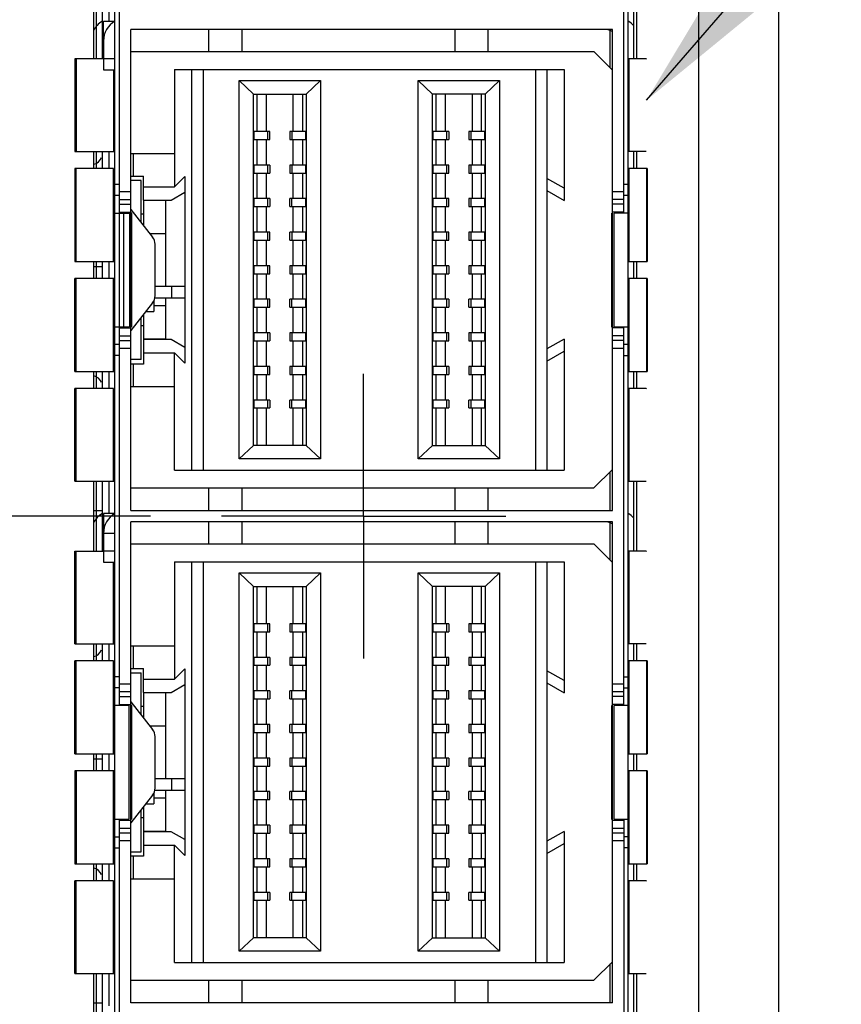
# Model space of a CAD drawing. Header units: inches. Extents: x 0 to 22, y 0 to 17.
# Tile 7 of 20: x 8.12 to 8.843, y 8.12 to 8.986. Entities that reach past the tile are written whole.
import ezdxf

# ---------------------------------------------------------------- set-up
doc = ezdxf.new("R2010")
doc.units = ezdxf.units.IN
doc.header["$LTSCALE"] = 1.21
doc.header["$MEASUREMENT"] = 0
doc.linetypes.add('CENTER', pattern=[0.6, 0.375, -0.075, 0.075, -0.075])
doc.layers.get('0').update_dxf_attribs({"linetype": 'CONTINUOUS'})
for name, color, linetype in [('DEFAULT_1', 7, 'CENTER'), ('DETAIL', 7, 'CONTINUOUS'), ('DIMENSIONS', 7, 'CONTINUOUS')]:
    doc.layers.add(name, color=color, linetype=linetype)
doc.styles.get("Standard").update_dxf_attribs({"font": 'txt', "width": 0.8})
doc.dimstyles.new('DIMSTYLE_1', dxfattribs={"dimtxt": 0.125, "dimasz": 0.18, "dimexe": 0.125, "dimexo": 0.0625, "dimgap": 0.03125, "dimtad": 0, "dimtih": 1, "dimtoh": 1, "dimzin": 4, "dimdsep": 46, "dimtxsty": 'STANDARD', "dimblk": '_FILLED', "dimblk1": '_FILLED', "dimblk2": '_FILLED', "dimcen": 0.09, "dimadec": 0, "dimazin": 0, "dimtp": 0.001, "dimtm": 0.001, "dimtfac": 1, "dimtofl": 0, "dimtmove": 0, "dimatfit": 3, "dimldrblk": '_FILLED', "dimfxl": 1, "dimtolj": 1, "dimtzin": 4, "dimarcsym": 0})
doc.dimstyles.get("Standard").update_dxf_attribs({"dimtxt": 0.125, "dimasz": 0.18, "dimexe": 0.125, "dimexo": 0.0625, "dimgap": 0.09, "dimtad": 0, "dimtih": 1, "dimtoh": 1, "dimdec": 3, "dimzin": 4, "dimdsep": 46, "dimtxsty": 'STANDARD', "dimblk": '_FILLED', "dimblk1": '_FILLED', "dimblk2": '_FILLED', "dimcen": 0.09, "dimadec": 0, "dimazin": 0, "dimtol": 1, "dimtp": 0.01, "dimtm": 0.01, "dimtfac": 1, "dimtdec": 3, "dimtofl": 0, "dimtmove": 0, "dimatfit": 3, "dimldrblk": '_FILLED', "dimfxl": 1, "dimtolj": 1, "dimtzin": 4, "dimarcsym": 0})

# ---------------------------------------------------------------- blocks, each defined once
blk = doc.blocks.new('*D6')
at = {"layer": 'DIMENSIONS', "color": 2, "linetype": 'CONTINUOUS'}
blk.add_line((8.23482, 8.54975), (7.23834, 8.54975), dxfattribs=at)
at = {"layer": 'DIMENSIONS', "color": 2, "linetype": 'CONTINUOUS', "insert": (7.17584, 8.61225), "char_height": 0.125, "width": 1.125, "attachment_point": 3, "line_spacing_factor": 0.9}
blk.add_mtext('1.51{\\Ftxt.shx;\\W1.000000;\\H0.125000; }[38.4]', dxfattribs=at)
blk = doc.blocks.new('_FILLED')
at = {"color": 0, "linetype": 'BYBLOCK'}
blk.add_solid([(0, 0), (-1, 0.1736), (-1, -0.1736)], dxfattribs=at)

msp = doc.modelspace()

# ---------------------------------------------------------------- linework, layer by layer
at = {"color": 3, "linetype": 'CONTINUOUS'}
for p, q in [((8.71736, 7.16235), (8.71736, 11.04375)), ((8.78736, 10.96957), (8.78736, 7.18402)), ((8.18482, 9.01347), (8.18482, 8.95217)), ((8.66001, 8.95217), (8.66001, 9.01347)), ((8.18482, 8.87048), (8.18482, 8.85548)), ((8.66001, 8.85548), (8.66001, 8.87048)), ((8.18482, 8.77378), (8.18482, 8.75878)), ((8.66001, 8.75878), (8.66001, 8.77378)), ((8.18482, 8.67709), (8.18482, 8.66209)), ((8.66001, 8.66209), (8.66001, 8.67709)), ((8.18482, 8.5804), (8.18482, 8.5191)), ((8.66001, 8.5191), (8.66001, 8.5804)), ((8.18482, 8.43741), (8.18482, 8.42241)), ((8.66001, 8.42241), (8.66001, 8.43741)), ((8.18482, 8.34071), (8.18482, 8.32571)), ((8.66001, 8.32571), (8.66001, 8.34071)), ((8.18482, 8.24402), (8.18482, 8.22902)), ((8.66001, 8.22902), (8.66001, 8.24402)), ((8.18482, 8.14733), (8.18482, 8.08603)), ((8.66001, 8.08603), (8.66001, 8.14733))]:
    msp.add_line(p, q, dxfattribs=at)
at = {"color": 7, "linetype": 'CONTINUOUS'}
for p, q in [((8.2036, 7.69829), (8.2036, 9.40121)), ((8.6552, 7.69829), (8.6552, 9.40121)), ((8.20753, 8.38321), (8.20753, 9.14935)), ((8.65127, 8.81628), (8.65127, 9.14935)), ((8.19248, 8.95245), (8.19248, 9.01347)), ((8.19834, 8.98514), (8.19834, 9.01347)), ((8.19353, 8.96782), (8.19353, 8.98514)), ((8.19353, 8.98514), (8.20353, 8.98514)), ((8.21753, 8.55475), (8.21753, 8.97782)), ((8.64127, 8.97782), (8.21753, 8.97782)), ((8.28598, 8.97782), (8.28598, 8.95845)), ((8.31551, 8.95845), (8.31551, 8.97782)), ((8.50251, 8.97782), (8.50251, 8.95845)), ((8.53204, 8.95845), (8.53204, 8.97782)), ((8.6393, 8.94415), (8.6393, 8.97699)), ((8.64127, 8.55475), (8.64127, 8.97782)), ((8.19353, 8.96782), (8.19353, 8.94245)), ((8.21753, 8.95845), (8.62499, 8.95845)), ((8.62499, 8.95845), (8.64127, 8.94218)), ((8.16814, 8.95217), (8.16814, 8.87048)), ((8.19353, 8.95217), (8.16814, 8.95217)), ((8.16956, 8.95217), (8.16956, 8.87048)), ((8.19353, 8.95245), (8.2036, 8.95245)), ((8.6709, 8.95217), (8.65567, 8.95217)), ((8.65567, 8.95217), (8.65567, 8.87048)), ((8.6709, 8.95217), (8.67135, 8.95189)), ((8.19353, 8.94245), (8.2036, 8.94245)), ((8.20241, 8.94245), (8.20241, 8.87048)), ((8.25606, 8.9427), (8.25606, 8.83955)), ((8.25606, 8.9427), (8.59873, 8.9427)), ((8.27106, 8.9427), (8.27106, 8.59034)), ((8.28106, 8.9427), (8.28106, 8.59034)), ((8.57373, 8.9427), (8.57373, 8.59034)), ((8.58373, 8.9427), (8.58373, 8.59034)), ((8.59873, 8.9427), (8.59873, 8.82755)), ((8.31295, 8.60019), (8.31295, 8.93286)), ((8.32545, 8.92105), (8.31295, 8.93286)), ((8.31295, 8.93286), (8.38436, 8.93286)), ((8.38436, 8.93286), (8.37186, 8.92105)), ((8.38436, 8.93286), (8.38436, 8.60019)), ((8.47043, 8.60019), (8.47043, 8.93286)), ((8.47043, 8.93286), (8.54184, 8.93286)), ((8.48293, 8.92105), (8.47043, 8.93286)), ((8.54184, 8.93286), (8.52934, 8.92105)), ((8.54184, 8.93286), (8.54184, 8.60019)), ((8.32544, 8.612), (8.32544, 8.92105)), ((8.32545, 8.92105), (8.37186, 8.92105)), ((8.32883, 8.88813), (8.32883, 8.92105)), ((8.33684, 8.88813), (8.33684, 8.92105)), ((8.36046, 8.88813), (8.36046, 8.92105)), ((8.36848, 8.92105), (8.36848, 8.88813)), ((8.37186, 8.92105), (8.37186, 8.612)), ((8.48292, 8.612), (8.48292, 8.92105)), ((8.52934, 8.92105), (8.48293, 8.92105)), ((8.48631, 8.88813), (8.48631, 8.92105)), ((8.49432, 8.88813), (8.49432, 8.92105)), ((8.51794, 8.92105), (8.51794, 8.88813)), ((8.52596, 8.92105), (8.52596, 8.88813)), ((8.52934, 8.92105), (8.52934, 8.612)), ((8.32604, 8.88113), (8.32604, 8.88813)), ((8.33981, 8.88813), (8.32604, 8.88813)), ((8.33801, 8.88113), (8.33801, 8.88813)), ((8.33981, 8.88113), (8.33981, 8.88813)), ((8.35749, 8.88813), (8.35749, 8.88113)), ((8.37126, 8.88813), (8.35749, 8.88813)), ((8.35929, 8.88813), (8.35929, 8.88113)), ((8.37126, 8.88813), (8.37126, 8.88113)), ((8.49729, 8.88813), (8.48352, 8.88813)), ((8.48352, 8.88113), (8.48352, 8.88813)), ((8.49549, 8.88113), (8.49549, 8.88813)), ((8.49729, 8.88813), (8.49729, 8.88113)), ((8.52874, 8.88813), (8.51497, 8.88813)), ((8.51497, 8.88813), (8.51497, 8.88113)), ((8.51677, 8.88813), (8.51677, 8.88113)), ((8.52874, 8.88813), (8.52874, 8.88113)), ((8.32604, 8.88113), (8.33981, 8.88113)), ((8.32883, 8.85861), (8.32883, 8.88113)), ((8.33684, 8.85861), (8.33684, 8.88113)), ((8.35749, 8.88113), (8.37126, 8.88113)), ((8.36046, 8.85861), (8.36046, 8.88113)), ((8.36848, 8.88113), (8.36848, 8.85861)), ((8.48352, 8.88113), (8.49729, 8.88113)), ((8.48631, 8.85861), (8.48631, 8.88113)), ((8.49432, 8.85861), (8.49432, 8.88113)), ((8.51497, 8.88113), (8.52874, 8.88113)), ((8.51794, 8.88113), (8.51794, 8.85861)), ((8.52596, 8.88113), (8.52596, 8.85861)), ((8.16814, 8.87048), (8.20356, 8.87048)), ((8.19248, 8.85548), (8.19248, 8.87048)), ((8.19834, 8.85548), (8.19834, 8.87048)), ((8.6709, 8.87048), (8.65567, 8.87048)), ((8.19178, 8.8653), (8.19248, 8.86502)), ((8.21752, 8.86865), (8.25606, 8.86865)), ((8.21969, 8.86865), (8.21969, 8.84896)), ((8.16814, 8.85548), (8.16814, 8.77378)), ((8.20241, 8.85548), (8.16814, 8.85548)), ((8.16956, 8.77378), (8.16956, 8.85548)), ((8.20241, 8.77378), (8.20241, 8.85548)), ((8.32604, 8.85161), (8.32604, 8.85861)), ((8.33981, 8.85861), (8.32604, 8.85861)), ((8.33801, 8.85161), (8.33801, 8.85861)), ((8.33981, 8.85861), (8.33981, 8.85161)), ((8.35749, 8.85861), (8.35749, 8.85161)), ((8.37126, 8.85861), (8.35749, 8.85861)), ((8.35929, 8.85861), (8.35929, 8.85161)), ((8.37126, 8.85861), (8.37126, 8.85161)), ((8.49729, 8.85861), (8.48352, 8.85861)), ((8.48352, 8.85161), (8.48352, 8.85861)), ((8.49549, 8.85161), (8.49549, 8.85861)), ((8.49729, 8.85161), (8.49729, 8.85861)), ((8.52874, 8.85861), (8.51497, 8.85861)), ((8.51497, 8.85861), (8.51497, 8.85161)), ((8.51677, 8.85861), (8.51677, 8.85161)), ((8.52874, 8.85861), (8.52874, 8.85161)), ((8.67189, 8.85548), (8.65567, 8.85548)), ((8.65567, 8.85548), (8.65567, 8.77378)), ((8.67135, 8.85548), (8.67135, 8.77378)), ((8.67189, 8.85548), (8.67189, 8.77378)), ((8.21753, 8.84896), (8.22857, 8.84896)), ((8.22661, 8.84502), (8.21753, 8.84502)), ((8.22661, 8.80794), (8.22661, 8.84502)), ((8.22857, 8.82782), (8.22857, 8.84896)), ((8.25606, 8.83955), (8.26515, 8.84864)), ((8.26515, 8.84864), (8.26515, 8.75183)), ((8.32604, 8.85161), (8.33981, 8.85161)), ((8.32883, 8.82908), (8.32883, 8.85161)), ((8.33684, 8.82908), (8.33684, 8.85161)), ((8.35749, 8.85161), (8.37126, 8.85161)), ((8.36046, 8.82908), (8.36046, 8.85161)), ((8.36848, 8.85161), (8.36848, 8.82908)), ((8.48352, 8.85161), (8.49729, 8.85161)), ((8.48631, 8.82908), (8.48631, 8.85161)), ((8.49432, 8.82908), (8.49432, 8.85161)), ((8.51497, 8.85161), (8.52874, 8.85161)), ((8.51794, 8.85161), (8.51794, 8.82908)), ((8.52596, 8.85161), (8.52596, 8.82908)), ((8.59873, 8.83818), (8.58373, 8.84684)), ((8.20753, 8.84143), (8.2036, 8.84143)), ((8.20753, 8.83543), (8.21753, 8.83543)), ((8.22857, 8.83955), (8.25606, 8.83955)), ((8.25306, 8.82782), (8.26515, 8.8348)), ((8.58373, 8.83621), (8.59873, 8.82755)), ((8.64127, 8.83543), (8.65127, 8.83543)), ((8.6552, 8.84143), (8.65127, 8.84143)), ((8.20753, 8.83186), (8.2036, 8.83186)), ((8.20753, 8.82835), (8.21753, 8.82835)), ((8.22857, 8.82782), (8.25306, 8.82782)), ((8.22857, 8.82755), (8.22857, 8.80545)), ((8.24826, 8.82755), (8.22857, 8.82755)), ((8.24826, 8.75183), (8.24826, 8.82755)), ((8.32604, 8.82208), (8.32604, 8.82908)), ((8.33981, 8.82908), (8.32604, 8.82908)), ((8.33801, 8.82208), (8.33801, 8.82908)), ((8.33981, 8.82908), (8.33981, 8.82208)), ((8.35749, 8.82208), (8.35749, 8.82908)), ((8.37126, 8.82908), (8.35749, 8.82908)), ((8.35929, 8.82208), (8.35929, 8.82908)), ((8.37126, 8.82908), (8.37126, 8.82208)), ((8.49729, 8.82908), (8.48352, 8.82908)), ((8.48352, 8.82208), (8.48352, 8.82908)), ((8.49549, 8.82208), (8.49549, 8.82908)), ((8.49729, 8.82208), (8.49729, 8.82908)), ((8.52874, 8.82908), (8.51497, 8.82908)), ((8.51497, 8.82908), (8.51497, 8.82208)), ((8.51677, 8.82908), (8.51677, 8.82208)), ((8.52874, 8.82908), (8.52874, 8.82208)), ((8.65127, 8.82835), (8.64127, 8.82835)), ((8.6552, 8.83186), (8.65127, 8.83186)), ((8.20753, 8.82421), (8.21753, 8.82421)), ((8.21753, 8.81943), (8.23672, 8.79512)), ((8.32604, 8.82208), (8.33981, 8.82208)), ((8.32883, 8.79955), (8.32883, 8.82208)), ((8.33684, 8.79955), (8.33684, 8.82208)), ((8.35749, 8.82208), (8.37126, 8.82208)), ((8.36046, 8.79955), (8.36046, 8.82208)), ((8.36848, 8.82208), (8.36848, 8.79955)), ((8.48352, 8.82208), (8.49729, 8.82208)), ((8.48631, 8.79955), (8.48631, 8.82208)), ((8.49432, 8.79955), (8.49432, 8.82208)), ((8.51497, 8.82208), (8.52874, 8.82208)), ((8.51794, 8.82208), (8.51794, 8.79955)), ((8.52596, 8.82208), (8.52596, 8.79955)), ((8.65127, 8.82421), (8.64127, 8.82421)), ((8.2036, 8.81628), (8.21607, 8.81628)), ((8.20753, 8.81714), (8.21753, 8.81714)), ((8.21134, 8.71628), (8.21134, 8.81628)), ((8.21624, 8.81628), (8.21624, 8.71628)), ((8.21834, 8.81628), (8.21753, 8.81628)), ((8.21834, 8.71628), (8.21834, 8.81628)), ((8.22661, 8.81574), (8.22857, 8.81574)), ((8.64064, 8.81628), (8.64064, 8.71628)), ((8.64127, 8.81628), (8.64071, 8.81628)), ((8.65127, 8.81714), (8.64127, 8.81714)), ((8.6552, 8.81628), (8.64291, 8.81628)), ((8.64291, 8.71628), (8.64291, 8.81628)), ((8.24826, 8.79802), (8.23444, 8.79802)), ((8.32604, 8.79255), (8.32604, 8.79955)), ((8.33981, 8.79955), (8.32604, 8.79955)), ((8.32604, 8.79255), (8.33981, 8.79255)), ((8.32883, 8.77002), (8.32883, 8.79255)), ((8.33684, 8.77002), (8.33684, 8.79255)), ((8.33801, 8.79255), (8.33801, 8.79955)), ((8.33981, 8.79255), (8.33981, 8.79955)), ((8.35749, 8.79255), (8.35749, 8.79955)), ((8.37126, 8.79955), (8.35749, 8.79955)), ((8.35749, 8.79255), (8.37126, 8.79255)), ((8.35929, 8.79955), (8.35929, 8.79255)), ((8.36046, 8.77002), (8.36046, 8.79255)), ((8.36848, 8.79255), (8.36848, 8.77002)), ((8.37126, 8.79955), (8.37126, 8.79255)), ((8.49729, 8.79955), (8.48352, 8.79955)), ((8.48352, 8.79255), (8.48352, 8.79955)), ((8.48352, 8.79255), (8.49729, 8.79255)), ((8.48631, 8.77002), (8.48631, 8.79255)), ((8.49432, 8.77002), (8.49432, 8.79255)), ((8.49549, 8.79255), (8.49549, 8.79955)), ((8.49729, 8.79255), (8.49729, 8.79955)), ((8.52874, 8.79955), (8.51497, 8.79955)), ((8.51497, 8.79955), (8.51497, 8.79255)), ((8.51497, 8.79255), (8.52874, 8.79255)), ((8.51677, 8.79955), (8.51677, 8.79255)), ((8.51794, 8.79255), (8.51794, 8.77002)), ((8.52596, 8.79255), (8.52596, 8.77002)), ((8.52874, 8.79955), (8.52874, 8.79255)), ((8.23887, 8.74364), (8.23887, 8.78893)), ((8.16814, 8.77378), (8.20356, 8.77378)), ((8.18482, 8.76926), (8.19248, 8.76926)), ((8.19248, 8.75878), (8.19248, 8.77378)), ((8.19834, 8.75878), (8.19834, 8.77378)), ((8.32604, 8.76302), (8.32604, 8.77002)), ((8.33981, 8.77002), (8.32604, 8.77002)), ((8.33801, 8.76302), (8.33801, 8.77002)), ((8.33981, 8.76302), (8.33981, 8.77002)), ((8.35749, 8.77002), (8.35749, 8.76302)), ((8.37126, 8.77002), (8.35749, 8.77002)), ((8.35929, 8.77002), (8.35929, 8.76302)), ((8.37126, 8.77002), (8.37126, 8.76302)), ((8.49729, 8.77002), (8.48352, 8.77002)), ((8.48352, 8.76302), (8.48352, 8.77002)), ((8.49549, 8.76302), (8.49549, 8.77002)), ((8.49729, 8.77002), (8.49729, 8.76302)), ((8.52874, 8.77002), (8.51497, 8.77002)), ((8.51497, 8.77002), (8.51497, 8.76302)), ((8.51677, 8.77002), (8.51677, 8.76302)), ((8.52874, 8.77002), (8.52874, 8.76302)), ((8.65567, 8.77378), (8.67189, 8.77378)), ((8.16814, 8.67709), (8.16814, 8.75878)), ((8.20356, 8.75878), (8.16814, 8.75878)), ((8.16956, 8.67709), (8.16956, 8.75878)), ((8.20241, 8.67709), (8.20241, 8.75878)), ((8.32604, 8.76302), (8.33981, 8.76302)), ((8.32883, 8.7405), (8.32883, 8.76302)), ((8.33684, 8.7405), (8.33684, 8.76302)), ((8.35749, 8.76302), (8.37126, 8.76302)), ((8.36046, 8.7405), (8.36046, 8.76302)), ((8.36848, 8.76302), (8.36848, 8.7405)), ((8.48352, 8.76302), (8.49729, 8.76302)), ((8.48631, 8.7405), (8.48631, 8.76302)), ((8.49432, 8.7405), (8.49432, 8.76302)), ((8.51497, 8.76302), (8.52874, 8.76302)), ((8.51794, 8.76302), (8.51794, 8.7405)), ((8.52596, 8.76302), (8.52596, 8.7405)), ((8.67189, 8.75878), (8.65567, 8.75878)), ((8.65567, 8.75878), (8.65567, 8.67709)), ((8.67135, 8.75878), (8.67135, 8.67709)), ((8.67189, 8.75878), (8.67189, 8.67709)), ((8.26547, 8.75183), (8.23887, 8.75183)), ((8.25366, 8.74183), (8.25366, 8.75183)), ((8.26547, 8.74183), (8.26547, 8.75183)), ((8.23887, 8.74183), (8.26547, 8.74183)), ((8.24826, 8.7055), (8.24826, 8.74183)), ((8.26515, 8.74183), (8.26515, 8.68441)), ((8.33981, 8.7405), (8.32604, 8.7405)), ((8.32604, 8.7335), (8.32604, 8.7405)), ((8.33801, 8.7335), (8.33801, 8.7405)), ((8.33981, 8.7335), (8.33981, 8.7405)), ((8.37126, 8.7405), (8.35749, 8.7405)), ((8.35749, 8.7335), (8.35749, 8.7405)), ((8.35929, 8.7335), (8.35929, 8.7405)), ((8.37126, 8.7405), (8.37126, 8.7335)), ((8.49729, 8.7405), (8.48352, 8.7405)), ((8.48352, 8.7335), (8.48352, 8.7405)), ((8.49549, 8.7335), (8.49549, 8.7405)), ((8.49729, 8.7405), (8.49729, 8.7335)), ((8.52874, 8.7405), (8.51497, 8.7405)), ((8.51497, 8.7335), (8.51497, 8.7405)), ((8.51677, 8.7405), (8.51677, 8.7335)), ((8.52874, 8.7405), (8.52874, 8.7335)), ((8.23672, 8.73744), (8.21753, 8.71313)), ((8.23779, 8.73915), (8.23779, 8.72973)), ((8.23779, 8.73503), (8.24826, 8.73503)), ((8.32604, 8.7335), (8.33981, 8.7335)), ((8.32883, 8.71097), (8.32883, 8.7335)), ((8.33684, 8.71097), (8.33684, 8.7335)), ((8.35749, 8.7335), (8.37126, 8.7335)), ((8.36046, 8.71097), (8.36046, 8.7335)), ((8.36848, 8.7335), (8.36848, 8.71097)), ((8.48352, 8.7335), (8.49729, 8.7335)), ((8.48631, 8.71097), (8.48631, 8.7335)), ((8.49432, 8.71097), (8.49432, 8.7335)), ((8.51497, 8.7335), (8.52874, 8.7335)), ((8.51794, 8.7335), (8.51794, 8.71097)), ((8.52596, 8.7335), (8.52596, 8.71097)), ((8.22661, 8.68754), (8.22661, 8.72463)), ((8.22857, 8.72712), (8.22857, 8.7055)), ((8.23064, 8.72973), (8.23779, 8.72973)), ((8.2036, 8.71628), (8.21624, 8.71628)), ((8.20753, 8.71543), (8.21753, 8.71543)), ((8.21753, 8.71628), (8.21825, 8.71628)), ((8.22857, 8.71731), (8.22661, 8.71731)), ((8.64064, 8.71628), (8.64127, 8.71628)), ((8.65127, 8.71543), (8.64127, 8.71543)), ((8.64291, 8.71628), (8.6552, 8.71628)), ((8.65127, 8.38321), (8.65127, 8.71628)), ((8.20753, 8.70835), (8.21753, 8.70835)), ((8.24826, 8.7055), (8.22857, 8.7055)), ((8.25306, 8.70523), (8.22857, 8.70523)), ((8.22857, 8.70523), (8.22857, 8.68361)), ((8.26515, 8.69825), (8.25306, 8.70523)), ((8.33981, 8.71097), (8.32604, 8.71097)), ((8.32604, 8.70397), (8.32604, 8.71097)), ((8.33801, 8.70397), (8.33801, 8.71097)), ((8.33981, 8.71097), (8.33981, 8.70397)), ((8.37126, 8.71097), (8.35749, 8.71097)), ((8.35749, 8.71097), (8.35749, 8.70397)), ((8.35929, 8.71097), (8.35929, 8.70397)), ((8.37126, 8.71097), (8.37126, 8.70397)), ((8.49729, 8.71097), (8.48352, 8.71097)), ((8.48352, 8.70397), (8.48352, 8.71097)), ((8.49549, 8.70397), (8.49549, 8.71097)), ((8.49729, 8.70397), (8.49729, 8.71097)), ((8.52874, 8.71097), (8.51497, 8.71097)), ((8.51497, 8.71097), (8.51497, 8.70397)), ((8.51677, 8.71097), (8.51677, 8.70397)), ((8.52874, 8.71097), (8.52874, 8.70397)), ((8.59873, 8.7055), (8.58373, 8.69684)), ((8.59873, 8.7055), (8.59873, 8.59034)), ((8.65127, 8.70835), (8.64127, 8.70835)), ((8.20753, 8.70073), (8.2036, 8.70073)), ((8.20753, 8.70421), (8.21753, 8.70421)), ((8.21753, 8.69714), (8.20753, 8.69714)), ((8.32604, 8.70397), (8.33981, 8.70397)), ((8.32883, 8.68144), (8.32883, 8.70397)), ((8.33684, 8.68144), (8.33684, 8.70397)), ((8.35749, 8.70397), (8.37126, 8.70397)), ((8.36046, 8.68144), (8.36046, 8.70397)), ((8.36848, 8.70397), (8.36848, 8.68144)), ((8.48352, 8.70397), (8.49729, 8.70397)), ((8.48631, 8.68144), (8.48631, 8.70397)), ((8.49432, 8.68144), (8.49432, 8.70397)), ((8.51497, 8.70397), (8.52874, 8.70397)), ((8.51794, 8.70397), (8.51794, 8.68144)), ((8.52596, 8.70397), (8.52596, 8.68144)), ((8.65127, 8.70421), (8.64127, 8.70421)), ((8.65127, 8.69714), (8.64127, 8.69714)), ((8.6552, 8.70073), (8.65127, 8.70073)), ((8.20753, 8.69114), (8.2036, 8.69114)), ((8.22661, 8.68754), (8.21753, 8.68754)), ((8.22857, 8.6935), (8.25606, 8.6935)), ((8.26515, 8.68441), (8.25606, 8.6935)), ((8.25606, 8.59034), (8.25606, 8.6935)), ((8.58373, 8.68621), (8.59873, 8.69487)), ((8.65127, 8.69114), (8.6552, 8.69114)), ((8.22857, 8.68361), (8.21753, 8.68361)), ((8.21969, 8.68361), (8.21969, 8.66392)), ((8.33981, 8.68144), (8.32604, 8.68144)), ((8.32604, 8.67444), (8.32604, 8.68144)), ((8.33801, 8.67444), (8.33801, 8.68144)), ((8.33981, 8.67444), (8.33981, 8.68144)), ((8.37126, 8.68144), (8.35749, 8.68144)), ((8.35749, 8.68144), (8.35749, 8.67444)), ((8.35929, 8.68144), (8.35929, 8.67444)), ((8.37126, 8.68144), (8.37126, 8.67444)), ((8.49729, 8.68144), (8.48352, 8.68144)), ((8.48352, 8.67444), (8.48352, 8.68144)), ((8.49549, 8.67444), (8.49549, 8.68144)), ((8.49729, 8.68144), (8.49729, 8.67444)), ((8.52874, 8.68144), (8.51497, 8.68144)), ((8.51497, 8.68144), (8.51497, 8.67444)), ((8.51677, 8.68144), (8.51677, 8.67444)), ((8.52874, 8.68144), (8.52874, 8.67444)), ((8.16814, 8.67709), (8.20356, 8.67709)), ((8.19248, 8.66209), (8.19248, 8.67709)), ((8.19834, 8.66209), (8.19834, 8.67709)), ((8.32604, 8.67444), (8.33981, 8.67444)), ((8.32883, 8.65191), (8.32883, 8.67444)), ((8.33684, 8.65191), (8.33684, 8.67444)), ((8.35749, 8.67444), (8.37126, 8.67444)), ((8.36046, 8.65191), (8.36046, 8.67444)), ((8.36848, 8.67444), (8.36848, 8.65191)), ((8.48352, 8.67444), (8.49729, 8.67444)), ((8.48631, 8.65191), (8.48631, 8.67444)), ((8.49432, 8.65191), (8.49432, 8.67444)), ((8.51497, 8.67444), (8.52874, 8.67444)), ((8.51794, 8.67444), (8.51794, 8.65191)), ((8.52596, 8.67444), (8.52596, 8.65191)), ((8.65567, 8.67709), (8.67189, 8.67709)), ((8.16814, 8.5804), (8.16814, 8.66209)), ((8.20241, 8.66209), (8.16814, 8.66209)), ((8.16956, 8.5804), (8.16956, 8.66209)), ((8.19248, 8.66754), (8.19178, 8.66727)), ((8.20241, 8.5804), (8.20241, 8.66209)), ((8.21752, 8.66392), (8.25606, 8.66392)), ((8.6709, 8.66209), (8.65567, 8.66209)), ((8.65567, 8.66209), (8.65567, 8.5804)), ((8.6709, 8.66209), (8.67135, 8.66182)), ((8.33981, 8.65191), (8.32604, 8.65191)), ((8.32604, 8.64491), (8.32604, 8.65191)), ((8.32604, 8.64491), (8.33981, 8.64491)), ((8.32883, 8.612), (8.32883, 8.64491)), ((8.33684, 8.612), (8.33684, 8.64491)), ((8.33801, 8.64491), (8.33801, 8.65191)), ((8.33981, 8.65191), (8.33981, 8.64491)), ((8.37126, 8.65191), (8.35749, 8.65191)), ((8.35749, 8.64491), (8.35749, 8.65191)), ((8.35749, 8.64491), (8.37126, 8.64491)), ((8.35929, 8.64491), (8.35929, 8.65191)), ((8.36046, 8.612), (8.36046, 8.64491)), ((8.36848, 8.64491), (8.36848, 8.612)), ((8.37126, 8.65191), (8.37126, 8.64491)), ((8.49729, 8.65191), (8.48352, 8.65191)), ((8.48352, 8.64491), (8.48352, 8.65191)), ((8.48352, 8.64491), (8.49729, 8.64491)), ((8.48631, 8.612), (8.48631, 8.64491)), ((8.49432, 8.612), (8.49432, 8.64491)), ((8.49549, 8.64491), (8.49549, 8.65191)), ((8.49729, 8.65191), (8.49729, 8.64491)), ((8.52874, 8.65191), (8.51497, 8.65191)), ((8.51497, 8.64491), (8.51497, 8.65191)), ((8.51497, 8.64491), (8.52874, 8.64491)), ((8.51677, 8.65191), (8.51677, 8.64491)), ((8.51794, 8.64491), (8.51794, 8.612)), ((8.52596, 8.64491), (8.52596, 8.612)), ((8.52874, 8.65191), (8.52874, 8.64491)), ((8.32545, 8.612), (8.31295, 8.60019)), ((8.37186, 8.612), (8.32545, 8.612)), ((8.37186, 8.612), (8.38436, 8.60019)), ((8.48293, 8.612), (8.47043, 8.60019)), ((8.48293, 8.612), (8.52934, 8.612)), ((8.52934, 8.612), (8.54184, 8.60019)), ((8.38436, 8.60019), (8.31295, 8.60019)), ((8.54184, 8.60019), (8.47043, 8.60019)), ((8.25606, 8.59034), (8.59873, 8.59034)), ((8.64127, 8.59087), (8.62499, 8.57459)), ((8.6393, 8.55475), (8.6393, 8.5889)), ((8.16814, 8.5804), (8.2036, 8.5804)), ((8.19248, 8.51938), (8.19248, 8.5804)), ((8.19834, 8.55207), (8.19834, 8.5804)), ((8.65541, 8.5804), (8.6709, 8.5804)), ((8.21753, 8.57459), (8.62499, 8.57459)), ((8.28598, 8.57459), (8.28598, 8.55475)), ((8.31551, 8.55475), (8.31551, 8.57459)), ((8.50251, 8.57459), (8.50251, 8.55475)), ((8.53204, 8.55475), (8.53204, 8.57459)), ((8.18482, 8.55475), (8.19248, 8.55475)), ((8.20353, 8.55207), (8.19353, 8.55207)), ((8.19353, 8.55207), (8.19353, 8.53475)), ((8.21753, 8.55475), (8.64127, 8.55475)), ((8.64127, 8.54475), (8.21753, 8.54475)), ((8.21753, 8.12168), (8.21753, 8.54475)), ((8.28598, 8.54475), (8.28598, 8.52538)), ((8.31551, 8.52538), (8.31551, 8.54475)), ((8.50251, 8.54475), (8.50251, 8.52538)), ((8.53204, 8.52538), (8.53204, 8.54475)), ((8.6393, 8.51107), (8.6393, 8.54392)), ((8.64127, 8.12168), (8.64127, 8.54475)), ((8.19353, 8.53475), (8.20353, 8.53475)), ((8.19353, 8.53475), (8.19353, 8.50938)), ((8.21753, 8.52538), (8.62499, 8.52538)), ((8.62499, 8.52538), (8.64127, 8.50911)), ((8.16814, 8.5191), (8.19353, 8.5191)), ((8.16814, 8.43741), (8.16814, 8.5191)), ((8.16956, 8.43741), (8.16956, 8.5191)), ((8.19353, 8.51938), (8.2036, 8.51938)), ((8.6709, 8.5191), (8.65567, 8.5191)), ((8.65567, 8.5191), (8.65567, 8.43741)), ((8.6709, 8.5191), (8.67135, 8.51882)), ((8.19353, 8.50938), (8.2036, 8.50938)), ((8.20241, 8.43741), (8.20241, 8.50938)), ((8.25606, 8.50963), (8.59873, 8.50963)), ((8.25606, 8.50963), (8.25606, 8.40648)), ((8.27106, 8.50963), (8.27106, 8.15727)), ((8.28106, 8.50963), (8.28106, 8.15727)), ((8.57373, 8.50963), (8.57373, 8.15727)), ((8.58373, 8.50963), (8.58373, 8.15727)), ((8.59873, 8.50963), (8.59873, 8.39448)), ((8.31295, 8.49979), (8.38436, 8.49979)), ((8.32545, 8.48798), (8.31295, 8.49979)), ((8.31295, 8.16711), (8.31295, 8.49979)), ((8.38436, 8.49979), (8.37186, 8.48798)), ((8.38436, 8.49979), (8.38436, 8.16711)), ((8.47043, 8.49979), (8.54184, 8.49979)), ((8.48293, 8.48798), (8.47043, 8.49979)), ((8.47043, 8.16711), (8.47043, 8.49979)), ((8.54184, 8.49979), (8.52934, 8.48798)), ((8.54184, 8.49979), (8.54184, 8.16711)), ((8.32544, 8.17892), (8.32544, 8.48798)), ((8.32545, 8.48798), (8.37186, 8.48798)), ((8.32883, 8.45506), (8.32883, 8.48798)), ((8.33684, 8.45506), (8.33684, 8.48798)), ((8.36046, 8.45506), (8.36046, 8.48798)), ((8.36848, 8.48798), (8.36848, 8.45506)), ((8.37186, 8.48798), (8.37186, 8.17892)), ((8.48292, 8.17893), (8.48292, 8.48798)), ((8.52934, 8.48798), (8.48293, 8.48798)), ((8.48631, 8.45506), (8.48631, 8.48798)), ((8.49432, 8.45506), (8.49432, 8.48798)), ((8.51794, 8.48798), (8.51794, 8.45506)), ((8.52596, 8.48798), (8.52596, 8.45506)), ((8.52934, 8.48798), (8.52934, 8.17892)), ((8.33981, 8.45506), (8.32604, 8.45506)), ((8.32604, 8.44806), (8.32604, 8.45506)), ((8.33801, 8.44806), (8.33801, 8.45506)), ((8.33981, 8.44806), (8.33981, 8.45506)), ((8.37126, 8.45506), (8.35749, 8.45506)), ((8.35749, 8.45506), (8.35749, 8.44806)), ((8.35929, 8.45506), (8.35929, 8.44806)), ((8.37126, 8.45506), (8.37126, 8.44806)), ((8.49729, 8.45506), (8.48352, 8.45506)), ((8.48352, 8.44806), (8.48352, 8.45506)), ((8.49549, 8.44806), (8.49549, 8.45506)), ((8.49729, 8.45506), (8.49729, 8.44806)), ((8.52874, 8.45506), (8.51497, 8.45506)), ((8.51497, 8.45506), (8.51497, 8.44806)), ((8.51677, 8.45506), (8.51677, 8.44806)), ((8.52874, 8.45506), (8.52874, 8.44806)), ((8.32604, 8.44806), (8.33981, 8.44806)), ((8.32883, 8.42554), (8.32883, 8.44806)), ((8.33684, 8.42554), (8.33684, 8.44806)), ((8.35749, 8.44806), (8.37126, 8.44806)), ((8.36046, 8.42554), (8.36046, 8.44806)), ((8.36848, 8.44806), (8.36848, 8.42554)), ((8.48352, 8.44806), (8.49729, 8.44806)), ((8.48631, 8.42554), (8.48631, 8.44806)), ((8.49432, 8.42554), (8.49432, 8.44806)), ((8.51497, 8.44806), (8.52874, 8.44806)), ((8.51794, 8.44806), (8.51794, 8.42554)), ((8.52596, 8.44806), (8.52596, 8.42554)), ((8.16814, 8.43741), (8.20356, 8.43741)), ((8.19248, 8.42241), (8.19248, 8.43741)), ((8.19834, 8.42241), (8.19834, 8.43741)), ((8.6709, 8.43741), (8.65567, 8.43741)), ((8.19178, 8.43223), (8.19248, 8.43195)), ((8.21752, 8.43558), (8.25606, 8.43558)), ((8.21969, 8.43558), (8.21969, 8.41589)), ((8.20241, 8.42241), (8.16814, 8.42241)), ((8.16814, 8.34071), (8.16814, 8.42241)), ((8.16956, 8.34071), (8.16956, 8.42241)), ((8.20241, 8.34071), (8.20241, 8.42241)), ((8.33981, 8.42554), (8.32604, 8.42554)), ((8.32604, 8.41854), (8.32604, 8.42554)), ((8.33801, 8.41854), (8.33801, 8.42554)), ((8.33981, 8.42554), (8.33981, 8.41854)), ((8.37126, 8.42554), (8.35749, 8.42554)), ((8.35749, 8.42554), (8.35749, 8.41854)), ((8.35929, 8.42554), (8.35929, 8.41854)), ((8.37126, 8.42554), (8.37126, 8.41854)), ((8.49729, 8.42554), (8.48352, 8.42554)), ((8.48352, 8.41854), (8.48352, 8.42554)), ((8.49549, 8.41854), (8.49549, 8.42554)), ((8.49729, 8.41854), (8.49729, 8.42554)), ((8.52874, 8.42554), (8.51497, 8.42554)), ((8.51497, 8.42554), (8.51497, 8.41854)), ((8.51677, 8.42554), (8.51677, 8.41854)), ((8.52874, 8.42554), (8.52874, 8.41854)), ((8.67189, 8.42241), (8.65567, 8.42241)), ((8.65567, 8.42241), (8.65567, 8.34071)), ((8.67135, 8.42241), (8.67135, 8.34071)), ((8.67189, 8.42241), (8.67189, 8.34071)), ((8.21753, 8.41589), (8.22857, 8.41589)), ((8.21753, 8.41195), (8.22661, 8.41195)), ((8.22661, 8.37487), (8.22661, 8.41195)), ((8.22857, 8.39474), (8.22857, 8.41589)), ((8.25606, 8.40648), (8.26515, 8.41557)), ((8.26515, 8.41557), (8.26515, 8.31876)), ((8.32604, 8.41854), (8.33981, 8.41854)), ((8.32883, 8.39601), (8.32883, 8.41854)), ((8.33684, 8.39601), (8.33684, 8.41854)), ((8.35749, 8.41854), (8.37126, 8.41854)), ((8.36046, 8.39601), (8.36046, 8.41854)), ((8.36848, 8.41854), (8.36848, 8.39601)), ((8.48352, 8.41854), (8.49729, 8.41854)), ((8.48631, 8.39601), (8.48631, 8.41854)), ((8.49432, 8.39601), (8.49432, 8.41854)), ((8.51497, 8.41854), (8.52874, 8.41854)), ((8.51794, 8.41854), (8.51794, 8.39601)), ((8.52596, 8.41854), (8.52596, 8.39601)), ((8.59873, 8.40511), (8.58373, 8.41377)), ((8.20753, 8.40836), (8.2036, 8.40836)), ((8.20753, 8.40236), (8.21753, 8.40236)), ((8.22857, 8.40648), (8.25606, 8.40648)), ((8.25306, 8.39474), (8.26515, 8.40173)), ((8.58373, 8.40314), (8.59873, 8.39448)), ((8.64127, 8.40236), (8.65127, 8.40236)), ((8.65127, 8.40836), (8.6552, 8.40836)), ((8.20753, 8.39879), (8.2036, 8.39879)), ((8.21753, 8.39528), (8.20753, 8.39528)), ((8.22857, 8.39474), (8.25306, 8.39474)), ((8.24826, 8.39448), (8.22857, 8.39448)), ((8.22857, 8.39448), (8.22857, 8.37238)), ((8.24826, 8.31876), (8.24826, 8.39448)), ((8.33981, 8.39601), (8.32604, 8.39601)), ((8.32604, 8.38901), (8.32604, 8.39601)), ((8.33801, 8.38901), (8.33801, 8.39601)), ((8.33981, 8.39601), (8.33981, 8.38901)), ((8.37126, 8.39601), (8.35749, 8.39601)), ((8.35749, 8.38901), (8.35749, 8.39601)), ((8.35929, 8.38901), (8.35929, 8.39601)), ((8.37126, 8.39601), (8.37126, 8.38901)), ((8.49729, 8.39601), (8.48352, 8.39601)), ((8.48352, 8.38901), (8.48352, 8.39601)), ((8.49549, 8.38901), (8.49549, 8.39601)), ((8.49729, 8.38901), (8.49729, 8.39601)), ((8.52874, 8.39601), (8.51497, 8.39601)), ((8.51497, 8.39601), (8.51497, 8.38901)), ((8.51677, 8.39601), (8.51677, 8.38901)), ((8.52874, 8.39601), (8.52874, 8.38901)), ((8.65127, 8.39528), (8.64127, 8.39528)), ((8.65127, 8.39879), (8.6552, 8.39879)), ((8.20753, 8.39114), (8.21753, 8.39114)), ((8.21753, 8.38636), (8.23672, 8.36205)), ((8.32604, 8.38901), (8.33981, 8.38901)), ((8.32883, 8.36648), (8.32883, 8.38901)), ((8.33684, 8.36648), (8.33684, 8.38901)), ((8.35749, 8.38901), (8.37126, 8.38901)), ((8.36046, 8.36648), (8.36046, 8.38901)), ((8.36848, 8.38901), (8.36848, 8.36648)), ((8.48352, 8.38901), (8.49729, 8.38901)), ((8.48631, 8.36648), (8.48631, 8.38901)), ((8.49432, 8.36648), (8.49432, 8.38901)), ((8.51497, 8.38901), (8.52874, 8.38901)), ((8.51794, 8.38901), (8.51794, 8.36648)), ((8.52596, 8.38901), (8.52596, 8.36648)), ((8.65127, 8.39114), (8.64127, 8.39114)), ((8.21589, 8.38321), (8.2036, 8.38321)), ((8.20753, 8.38407), (8.21753, 8.38407)), ((8.21589, 8.38321), (8.21589, 8.28321)), ((8.21834, 8.38321), (8.21753, 8.38321)), ((8.21834, 8.28321), (8.21834, 8.38321)), ((8.22661, 8.38267), (8.22857, 8.38267)), ((8.64064, 8.38321), (8.64064, 8.28321)), ((8.64127, 8.38321), (8.64071, 8.38321)), ((8.65127, 8.38407), (8.64127, 8.38407)), ((8.6552, 8.38321), (8.64291, 8.38321)), ((8.64291, 8.28321), (8.64291, 8.38321)), ((8.24826, 8.36495), (8.23444, 8.36495)), ((8.33981, 8.36648), (8.32604, 8.36648)), ((8.32604, 8.35948), (8.32604, 8.36648)), ((8.32604, 8.35948), (8.33981, 8.35948)), ((8.32883, 8.33695), (8.32883, 8.35948)), ((8.33684, 8.33695), (8.33684, 8.35948)), ((8.33801, 8.35948), (8.33801, 8.36648)), ((8.33981, 8.35948), (8.33981, 8.36648)), ((8.37126, 8.36648), (8.35749, 8.36648)), ((8.35749, 8.35948), (8.35749, 8.36648)), ((8.35749, 8.35948), (8.37126, 8.35948)), ((8.35929, 8.36648), (8.35929, 8.35948)), ((8.36046, 8.33695), (8.36046, 8.35948)), ((8.36848, 8.35948), (8.36848, 8.33695)), ((8.37126, 8.36648), (8.37126, 8.35948)), ((8.49729, 8.36648), (8.48352, 8.36648)), ((8.48352, 8.35948), (8.48352, 8.36648)), ((8.48352, 8.35948), (8.49729, 8.35948)), ((8.48631, 8.33695), (8.48631, 8.35948)), ((8.49432, 8.33695), (8.49432, 8.35948)), ((8.49549, 8.35948), (8.49549, 8.36648)), ((8.49729, 8.35948), (8.49729, 8.36648)), ((8.52874, 8.36648), (8.51497, 8.36648)), ((8.51497, 8.36648), (8.51497, 8.35948)), ((8.51497, 8.35948), (8.52874, 8.35948)), ((8.51677, 8.36648), (8.51677, 8.35948)), ((8.51794, 8.35948), (8.51794, 8.33695)), ((8.52596, 8.35948), (8.52596, 8.33695)), ((8.52874, 8.36648), (8.52874, 8.35948)), ((8.23887, 8.31057), (8.23887, 8.35586)), ((8.16814, 8.34071), (8.20356, 8.34071)), ((8.18482, 8.33619), (8.19248, 8.33619)), ((8.19248, 8.32571), (8.19248, 8.34071)), ((8.19834, 8.32571), (8.19834, 8.34071)), ((8.33981, 8.33695), (8.32604, 8.33695)), ((8.32604, 8.32995), (8.32604, 8.33695)), ((8.33801, 8.32995), (8.33801, 8.33695)), ((8.33981, 8.32995), (8.33981, 8.33695)), ((8.37126, 8.33695), (8.35749, 8.33695)), ((8.35749, 8.33695), (8.35749, 8.32995)), ((8.35929, 8.33695), (8.35929, 8.32995)), ((8.37126, 8.33695), (8.37126, 8.32995)), ((8.49729, 8.33695), (8.48352, 8.33695)), ((8.48352, 8.32995), (8.48352, 8.33695)), ((8.49549, 8.32995), (8.49549, 8.33695)), ((8.49729, 8.33695), (8.49729, 8.32995)), ((8.52874, 8.33695), (8.51497, 8.33695)), ((8.51497, 8.33695), (8.51497, 8.32995)), ((8.51677, 8.33695), (8.51677, 8.32995)), ((8.52874, 8.33695), (8.52874, 8.32995)), ((8.65567, 8.34071), (8.67189, 8.34071)), ((8.20296, 8.32571), (8.16814, 8.32571)), ((8.16814, 8.32571), (8.16814, 8.24402)), ((8.16956, 8.32571), (8.16956, 8.24402)), ((8.20241, 8.24402), (8.20241, 8.32571)), ((8.32604, 8.32995), (8.33981, 8.32995)), ((8.32883, 8.30743), (8.32883, 8.32995)), ((8.33684, 8.30743), (8.33684, 8.32995)), ((8.35749, 8.32995), (8.37126, 8.32995)), ((8.36046, 8.30743), (8.36046, 8.32995)), ((8.36848, 8.32995), (8.36848, 8.30743)), ((8.48352, 8.32995), (8.49729, 8.32995)), ((8.48631, 8.30743), (8.48631, 8.32995)), ((8.49432, 8.30743), (8.49432, 8.32995)), ((8.51497, 8.32995), (8.52874, 8.32995)), ((8.51794, 8.32995), (8.51794, 8.30743)), ((8.52596, 8.32995), (8.52596, 8.30743)), ((8.67189, 8.32571), (8.65567, 8.32571)), ((8.65567, 8.32571), (8.65567, 8.24402)), ((8.67135, 8.32571), (8.67135, 8.24402)), ((8.67189, 8.32571), (8.67189, 8.24402)), ((8.26547, 8.31876), (8.23887, 8.31876)), ((8.25366, 8.30876), (8.25366, 8.31876)), ((8.26547, 8.30876), (8.26547, 8.31876)), ((8.23887, 8.30876), (8.26547, 8.30876)), ((8.24826, 8.27243), (8.24826, 8.30876)), ((8.26515, 8.30876), (8.26515, 8.25133)), ((8.33981, 8.30743), (8.32604, 8.30743)), ((8.32604, 8.30043), (8.32604, 8.30743)), ((8.33801, 8.30043), (8.33801, 8.30743)), ((8.33981, 8.30043), (8.33981, 8.30743)), ((8.37126, 8.30743), (8.35749, 8.30743)), ((8.35749, 8.30043), (8.35749, 8.30743)), ((8.35929, 8.30043), (8.35929, 8.30743)), ((8.37126, 8.30743), (8.37126, 8.30043)), ((8.49729, 8.30743), (8.48352, 8.30743)), ((8.48352, 8.30043), (8.48352, 8.30743)), ((8.49549, 8.30043), (8.49549, 8.30743)), ((8.49729, 8.30743), (8.49729, 8.30043)), ((8.52874, 8.30743), (8.51497, 8.30743)), ((8.51497, 8.30043), (8.51497, 8.30743)), ((8.51677, 8.30743), (8.51677, 8.30043)), ((8.52874, 8.30743), (8.52874, 8.30043)), ((8.23672, 8.30437), (8.21753, 8.28006)), ((8.23779, 8.30608), (8.23779, 8.29666)), ((8.23779, 8.30196), (8.24826, 8.30196)), ((8.32604, 8.30043), (8.33981, 8.30043)), ((8.32883, 8.2779), (8.32883, 8.30043)), ((8.33684, 8.2779), (8.33684, 8.30043)), ((8.35749, 8.30043), (8.37126, 8.30043)), ((8.36046, 8.2779), (8.36046, 8.30043)), ((8.36848, 8.30043), (8.36848, 8.2779)), ((8.48352, 8.30043), (8.49729, 8.30043)), ((8.48631, 8.2779), (8.48631, 8.30043)), ((8.49432, 8.2779), (8.49432, 8.30043)), ((8.51497, 8.30043), (8.52874, 8.30043)), ((8.51794, 8.30043), (8.51794, 8.2779)), ((8.52596, 8.30043), (8.52596, 8.2779)), ((8.22661, 8.25447), (8.22661, 8.29156)), ((8.22857, 8.29405), (8.22857, 8.27243)), ((8.23064, 8.29666), (8.23779, 8.29666)), ((8.2036, 8.28321), (8.21589, 8.28321)), ((8.20753, 7.95014), (8.20753, 8.28321)), ((8.20753, 8.28236), (8.21753, 8.28236)), ((8.21753, 8.28321), (8.21825, 8.28321)), ((8.22857, 8.28424), (8.22661, 8.28424)), ((8.64064, 8.28321), (8.64127, 8.28321)), ((8.64127, 8.28236), (8.65127, 8.28236)), ((8.64291, 8.28321), (8.6552, 8.28321)), ((8.65127, 8.28321), (8.65127, 7.95014)), ((8.20753, 8.27528), (8.21753, 8.27528)), ((8.24826, 8.27243), (8.22857, 8.27243)), ((8.25306, 8.27216), (8.22857, 8.27216)), ((8.22857, 8.27216), (8.22857, 8.25054)), ((8.26515, 8.26518), (8.25306, 8.27216)), ((8.33981, 8.2779), (8.32604, 8.2779)), ((8.32604, 8.2709), (8.32604, 8.2779)), ((8.33801, 8.2709), (8.33801, 8.2779)), ((8.33981, 8.2779), (8.33981, 8.2709)), ((8.37126, 8.2779), (8.35749, 8.2779)), ((8.35749, 8.2779), (8.35749, 8.2709)), ((8.35929, 8.2779), (8.35929, 8.2709)), ((8.37126, 8.2779), (8.37126, 8.2709)), ((8.49729, 8.2779), (8.48352, 8.2779)), ((8.48352, 8.2709), (8.48352, 8.2779)), ((8.49549, 8.2709), (8.49549, 8.2779)), ((8.49729, 8.2709), (8.49729, 8.2779)), ((8.52874, 8.2779), (8.51497, 8.2779)), ((8.51497, 8.2779), (8.51497, 8.2709)), ((8.51677, 8.2779), (8.51677, 8.2709)), ((8.52874, 8.2779), (8.52874, 8.2709)), ((8.59873, 8.27243), (8.58373, 8.26377)), ((8.59873, 8.27243), (8.59873, 8.15727)), ((8.64127, 8.27528), (8.65127, 8.27528)), ((8.2036, 8.26766), (8.20753, 8.26766)), ((8.20753, 8.27114), (8.21753, 8.27114)), ((8.21753, 8.26407), (8.20753, 8.26407)), ((8.32604, 8.2709), (8.33981, 8.2709)), ((8.32883, 8.24837), (8.32883, 8.2709)), ((8.33684, 8.24837), (8.33684, 8.2709)), ((8.35749, 8.2709), (8.37126, 8.2709)), ((8.36046, 8.24837), (8.36046, 8.2709)), ((8.36848, 8.2709), (8.36848, 8.24837)), ((8.48352, 8.2709), (8.49729, 8.2709)), ((8.48631, 8.24837), (8.48631, 8.2709)), ((8.49432, 8.24837), (8.49432, 8.2709)), ((8.51497, 8.2709), (8.52874, 8.2709)), ((8.51794, 8.2709), (8.51794, 8.24837)), ((8.52596, 8.2709), (8.52596, 8.24837)), ((8.64127, 8.27114), (8.65127, 8.27114)), ((8.65127, 8.26407), (8.64127, 8.26407)), ((8.6552, 8.26766), (8.65127, 8.26766)), ((8.2036, 8.25807), (8.20753, 8.25807)), ((8.21753, 8.25447), (8.22661, 8.25447)), ((8.22857, 8.26043), (8.25606, 8.26043)), ((8.26515, 8.25133), (8.25606, 8.26043)), ((8.25606, 8.15727), (8.25606, 8.26043)), ((8.58373, 8.25314), (8.59873, 8.2618)), ((8.6552, 8.25807), (8.65127, 8.25807)), ((8.22857, 8.25054), (8.21753, 8.25054)), ((8.21969, 8.25054), (8.21969, 8.23085)), ((8.33981, 8.24837), (8.32604, 8.24837)), ((8.32604, 8.24137), (8.32604, 8.24837)), ((8.33801, 8.24137), (8.33801, 8.24837)), ((8.33981, 8.24137), (8.33981, 8.24837)), ((8.37126, 8.24837), (8.35749, 8.24837)), ((8.35749, 8.24837), (8.35749, 8.24137)), ((8.35929, 8.24837), (8.35929, 8.24137)), ((8.37126, 8.24837), (8.37126, 8.24137)), ((8.49729, 8.24837), (8.48352, 8.24837)), ((8.48352, 8.24137), (8.48352, 8.24837)), ((8.49549, 8.24137), (8.49549, 8.24837)), ((8.49729, 8.24837), (8.49729, 8.24137)), ((8.52874, 8.24837), (8.51497, 8.24837)), ((8.51497, 8.24837), (8.51497, 8.24137)), ((8.51677, 8.24837), (8.51677, 8.24137)), ((8.52874, 8.24837), (8.52874, 8.24137)), ((8.16814, 8.24402), (8.20356, 8.24402)), ((8.19248, 8.22902), (8.19248, 8.24402)), ((8.19834, 8.22902), (8.19834, 8.24402)), ((8.32604, 8.24137), (8.33981, 8.24137)), ((8.32883, 8.21884), (8.32883, 8.24137)), ((8.33684, 8.21884), (8.33684, 8.24137)), ((8.35749, 8.24137), (8.37126, 8.24137)), ((8.36046, 8.21884), (8.36046, 8.24137)), ((8.36848, 8.24137), (8.36848, 8.21884)), ((8.48352, 8.24137), (8.49729, 8.24137)), ((8.48631, 8.21884), (8.48631, 8.24137)), ((8.49432, 8.21884), (8.49432, 8.24137)), ((8.51497, 8.24137), (8.52874, 8.24137)), ((8.51794, 8.24137), (8.51794, 8.21884)), ((8.52596, 8.24137), (8.52596, 8.21884)), ((8.65567, 8.24402), (8.67189, 8.24402)), ((8.20241, 8.22902), (8.16814, 8.22902)), ((8.16814, 8.14733), (8.16814, 8.22902)), ((8.16956, 8.14733), (8.16956, 8.22902)), ((8.19248, 8.23447), (8.19178, 8.2342)), ((8.20241, 8.14733), (8.20241, 8.22902)), ((8.21752, 8.23085), (8.25606, 8.23085)), ((8.6709, 8.22902), (8.65567, 8.22902)), ((8.65567, 8.22902), (8.65567, 8.14733)), ((8.6709, 8.22902), (8.67135, 8.22874)), ((8.33981, 8.21884), (8.32604, 8.21884)), ((8.32604, 8.21184), (8.32604, 8.21884)), ((8.32604, 8.21184), (8.33981, 8.21184)), ((8.32883, 8.17893), (8.32883, 8.21184)), ((8.33684, 8.17893), (8.33684, 8.21184)), ((8.33801, 8.21184), (8.33801, 8.21884)), ((8.33981, 8.21884), (8.33981, 8.21184)), ((8.37126, 8.21884), (8.35749, 8.21884)), ((8.35749, 8.21184), (8.35749, 8.21884)), ((8.35749, 8.21184), (8.37126, 8.21184)), ((8.35929, 8.21184), (8.35929, 8.21884)), ((8.36046, 8.17893), (8.36046, 8.21184)), ((8.36848, 8.21184), (8.36848, 8.17893)), ((8.37126, 8.21884), (8.37126, 8.21184)), ((8.49729, 8.21884), (8.48352, 8.21884)), ((8.48352, 8.21184), (8.48352, 8.21884)), ((8.48352, 8.21184), (8.49729, 8.21184)), ((8.48631, 8.17893), (8.48631, 8.21184)), ((8.49432, 8.17893), (8.49432, 8.21184)), ((8.49549, 8.21184), (8.49549, 8.21884)), ((8.49729, 8.21884), (8.49729, 8.21184)), ((8.52874, 8.21884), (8.51497, 8.21884)), ((8.51497, 8.21184), (8.51497, 8.21884)), ((8.51497, 8.21184), (8.52874, 8.21184)), ((8.51677, 8.21884), (8.51677, 8.21184)), ((8.51794, 8.21184), (8.51794, 8.17893)), ((8.52596, 8.21184), (8.52596, 8.17893)), ((8.52874, 8.21884), (8.52874, 8.21184)), ((8.32545, 8.17892), (8.31295, 8.16711)), ((8.37186, 8.17893), (8.32545, 8.17893)), ((8.37186, 8.17892), (8.38436, 8.16711)), ((8.48293, 8.17892), (8.47043, 8.16711)), ((8.48293, 8.17892), (8.52934, 8.17892)), ((8.52934, 8.17892), (8.54184, 8.16711)), ((8.38436, 8.16711), (8.31295, 8.16711)), ((8.54184, 8.16711), (8.47043, 8.16711)), ((8.25606, 8.15727), (8.59873, 8.15727)), ((8.64127, 8.1578), (8.62499, 8.14152)), ((8.6393, 8.12168), (8.6393, 8.15583)), ((8.16814, 8.14733), (8.2036, 8.14733)), ((8.19248, 8.08631), (8.19248, 8.14733)), ((8.19834, 8.119), (8.19834, 8.14733)), ((8.65541, 8.14733), (8.6709, 8.14733)), ((8.21753, 8.14152), (8.62499, 8.14152)), ((8.28598, 8.14152), (8.28598, 8.12168)), ((8.31551, 8.12168), (8.31551, 8.14152)), ((8.50251, 8.14152), (8.50251, 8.12168)), ((8.53204, 8.12168), (8.53204, 8.14152)), ((8.18482, 8.12168), (8.19248, 8.12168)), ((8.64127, 8.12168), (8.21753, 8.12168))]:
    msp.add_line(p, q, dxfattribs=at)
at = {"color": 40, "linetype": 'CONTINUOUS'}
for p, q in [((8.18736, 8.95217), (8.18736, 9.01347)), ((8.66237, 9.01347), (8.66237, 8.95217)), ((8.18736, 8.85548), (8.18736, 8.87048)), ((8.66237, 8.87048), (8.66237, 8.85548)), ((8.18736, 8.75878), (8.18736, 8.77378)), ((8.66237, 8.77378), (8.66237, 8.75878)), ((8.18736, 8.66209), (8.18736, 8.67709)), ((8.66237, 8.67709), (8.66237, 8.66209)), ((8.18736, 8.5191), (8.18736, 8.5804)), ((8.66237, 8.5804), (8.66237, 8.5191)), ((8.18736, 8.42241), (8.18736, 8.43741)), ((8.66237, 8.43741), (8.66237, 8.42241)), ((8.18736, 8.32571), (8.18736, 8.34071)), ((8.66237, 8.34071), (8.66237, 8.32571)), ((8.18736, 8.22902), (8.18736, 8.24402)), ((8.66237, 8.24402), (8.66237, 8.22902)), ((8.18736, 8.08603), (8.18736, 8.14733)), ((8.66237, 8.14733), (8.66237, 8.08603))]:
    msp.add_line(p, q, dxfattribs=at)
at = {"color": 7, "linetype": 'CONTINUOUS'}
for centre, radius, start, end in [((8.20248, 8.96782), 0.02, 120, 153.48556), ((8.21353, 8.96782), 0.02, 119.87054, 180), ((8.64527, 8.96778), 0.02, 42.13322, 60.21605), ((8.63536, 8.96782), 0.01, 53.8086, 77.93988), ((8.18248, 8.86896), 0.01, 284.00472, 338.50871), ((8.22887, 8.78893), 0.01, 0, 38.28513), ((8.22887, 8.74364), 0.01, 321.71559, 359.99995), ((8.18248, 8.66361), 0.01, 21.49129, 75.99441), ((8.20248, 8.53475), 0.02, 120, 153.48556), ((8.21353, 8.53475), 0.02, 119.87054, 180), ((8.64527, 8.53471), 0.02, 42.13322, 60.21605), ((8.63536, 8.53475), 0.01, 53.8086, 77.93988), ((8.18248, 8.43589), 0.01, 284.00472, 338.50871), ((8.22887, 8.35586), 0.01, 0, 38.28513), ((8.22887, 8.31057), 0.01, 321.71559, 359.99995), ((8.18248, 8.23054), 0.01, 21.49129, 75.99441)]:
    msp.add_arc(centre, radius, start, end, dxfattribs=at)
at = {"layer": 'DEFAULT_1', "color": 7, "linetype": 'CENTER'}
for q in [(8.42242, 8.67485), (8.29732, 8.54975), (8.54752, 8.54975), (8.42242, 8.42465)]:
    msp.add_line((8.42242, 8.54975), q, dxfattribs=at)

# ---------------------------------------------------------------- dimensions: what is measured, and where the dimension line sits
at = {"layer": 'DIMENSIONS', "color": 2, "linetype": 'CONTINUOUS'}
dim = msp.add_ordinate_dim(feature_location=(8.23482, 8.54975), offset=(-0.99648, 0), dtype=0, origin=(8.29732, 7.03775), dimstyle='DIMSTYLE_1', dxfattribs=at)
dim.commit()
dim.dimension.update_dxf_attribs({"geometry": '*D6', "text_midpoint": (6.61334, 8.54975)})

# ---------------------------------------------------------------- leaders
at = {"layer": 'DETAIL', "color": 2, "linetype": 'CONTINUOUS'}
msp.add_leader([(8.67135, 8.91567), (9.53736, 9.91679), (9.71736, 9.91679)], dimstyle='STANDARD', override={"dimtad": 0}, dxfattribs=at)

doc.saveas('drawing.dxf')
